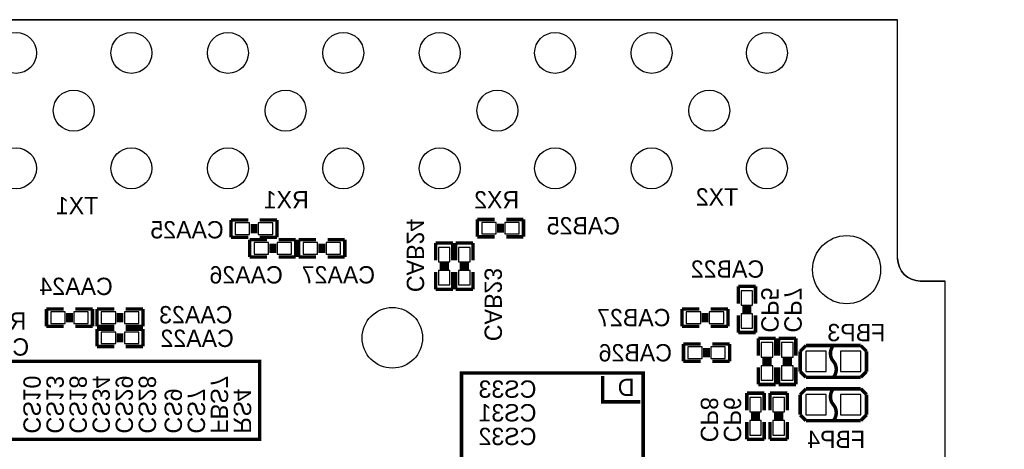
# Model space of a CAD drawing. Extents: x -225 to 585, y -158 to 406.
# Tile 28 of 47: x 26 to 69, y 64 to 83. Entities that reach past the tile are written whole.
import ezdxf

# ---------------------------------------------------------------- set-up
doc = ezdxf.new("R2010")
doc.units = 0
for name, color, linetype in [('BOARD_GEOMETRY_OUTLINE', 3, 'CONTINUOUS'), ('BOARD_GEOMETRY_SILKSCREEN_B', 1, 'CONTINUOUS'), ('PACKAGE_GEOMETRY_SILKSCREEN_B', 4, 'CONTINUOUS'), ('PIN_B', 5, 'CONTINUOUS'), ('REF_DES_SILKSCREEN_B', 6, 'CONTINUOUS')]:
    doc.layers.add(name, color=color, linetype=linetype)

msp = doc.modelspace()

# ---------------------------------------------------------------- linework, layer by layer
at = {"layer": 'BOARD_GEOMETRY_OUTLINE'}
msp.add_lwpolyline([(2.29997, 55.499762), (0, 55.499762), (0, 6.09981), (0, 0), (68.999862, 0.001016), (68.999862, 6.09981), (68.999862, 60.299854), (67.399916, 60.299854, -0.414241), (66.399918, 61.299852), (66.399918, 71.09968), (65.299844, 71.09968, -0.414195), (64.299846, 72.099678), (64.299846, 82.599784), (3.299968, 82.599784), (3.299968, 56.49976, -0.414195)], format="xyb", close=True, dxfattribs=at)
for points in [[(3.299968, 82.599784), (64.299846, 82.599784)], [(3.299968, 82.599784), (64.299846, 82.599784)], [(64.299846, 72.099678), (64.299846, 82.599784)], [(64.299846, 72.099678), (64.299846, 82.599784)], [(65.299844, 71.09968), (66.399918, 71.09968)], [(65.299844, 71.09968), (66.399918, 71.09968)], [(65.37071, 71.09968), (66.399918, 71.09968)], [(66.399918, 61.299852), (66.399918, 71.09968)], [(66.399918, 61.299852), (66.399918, 71.09968)], [(66.399918, 61.299852), (66.399918, 71.09968)]]:
    msp.add_lwpolyline(points, dxfattribs=at)
msp.add_lwpolyline([(64.299846, 72.099678, 0.414195), (65.299844, 71.09968)], format="xyb", dxfattribs=at)
msp.add_lwpolyline([(64.299846, 72.099678, 0.414195), (65.299844, 71.09968)], format="xyb", dxfattribs=at)
at = {"layer": 'BOARD_GEOMETRY_SILKSCREEN_B', "const_width": 0.1524}
for points in [[(20.447, 67.564), (20.447, 66.421), (24.384, 66.421), (24.384, 67.564), (36.195, 67.564), (36.195, 64.135), (25.019, 64.135)], [(53.086, 65.405), (53.086, 59.055), (45.085, 59.055), (45.085, 67.056), (53.086, 67.056), (53.086, 65.278)], [(51.308, 66.929), (51.308, 65.786), (52.959, 65.786)]]:
    msp.add_lwpolyline(points, dxfattribs=at)
at = {"layer": 'PACKAGE_GEOMETRY_SILKSCREEN_B', "const_width": 0.1524}
for points in [[(34.925, 73.787), (34.925, 73.025)], [(35.687, 73.787), (34.925, 73.787)], [(36.957, 73.787), (36.195, 73.787)], [(36.957, 73.025), (36.957, 73.787)], [(45.782484, 73.80986), (45.782484, 73.04786)], [(46.544484, 73.80986), (45.782484, 73.80986)], [(47.814484, 73.80986), (47.052484, 73.80986)], [(47.814484, 73.04786), (47.814484, 73.80986)], [(35.8648, 73.2028), (35.8648, 73.6092)], [(36.0172, 73.2028), (36.0172, 73.6092)], [(46.722284, 73.63206), (46.722284, 73.22566)], [(46.874684, 73.63206), (46.874684, 73.22566)], [(34.925, 73.025), (35.687, 73.025)], [(35.751516, 72.92086), (35.751516, 72.15886)], [(36.513516, 72.92086), (35.751516, 72.92086)], [(36.195, 73.025), (36.957, 73.025)], [(37.783516, 72.92086), (37.021516, 72.92086)], [(37.783516, 72.15886), (37.783516, 72.92086)], [(37.910516, 72.92086), (37.910516, 72.15886)], [(38.672516, 72.92086), (37.910516, 72.92086)], [(39.942516, 72.92086), (39.180516, 72.92086)], [(39.942516, 72.15886), (39.942516, 72.92086)], [(45.782484, 73.04786), (46.544484, 73.04786)], [(47.052484, 73.04786), (47.814484, 73.04786)], [(36.691316, 72.33666), (36.691316, 72.74306)], [(36.843716, 72.33666), (36.843716, 72.74306)], [(38.850316, 72.74306), (38.850316, 72.33666)], [(39.002716, 72.74306), (39.002716, 72.33666)], [(43.942, 72.771), (43.942, 72.009)], [(44.704, 72.771), (43.942, 72.771)], [(44.704, 72.009), (44.704, 72.771)], [(44.831, 72.771), (44.831, 72.009)], [(45.593, 72.771), (44.831, 72.771)], [(45.593, 72.009), (45.593, 72.771)], [(35.751516, 72.15886), (36.513516, 72.15886)], [(37.021516, 72.15886), (37.783516, 72.15886)], [(37.910516, 72.15886), (38.672516, 72.15886)], [(39.180516, 72.15886), (39.942516, 72.15886)], [(44.5262, 71.8312), (44.1198, 71.8312)], [(44.5262, 71.6788), (44.1198, 71.6788)], [(45.4152, 71.8312), (45.0088, 71.8312)], [(45.4152, 71.6788), (45.0088, 71.6788)], [(43.942, 71.501), (43.942, 70.739)], [(44.704, 70.739), (44.704, 71.501)], [(44.831, 71.501), (44.831, 70.739)], [(45.593, 70.739), (45.593, 71.501)], [(43.942, 70.739), (44.704, 70.739)], [(44.831, 70.739), (45.593, 70.739)], [(57.277, 70.866), (57.277, 70.104)], [(58.039, 70.866), (57.277, 70.866)], [(58.039, 70.104), (58.039, 70.866)], [(26.797, 69.87286), (26.797, 69.11086)], [(27.559, 69.87286), (26.797, 69.87286)], [(28.829, 69.87286), (28.067, 69.87286)], [(28.829, 69.11086), (28.829, 69.87286)], [(29.023056, 69.87286), (29.023056, 69.11086)], [(29.785056, 69.87286), (29.023056, 69.87286)], [(31.055056, 69.87286), (30.293056, 69.87286)], [(31.055056, 69.11086), (31.055056, 69.87286)], [(54.796944, 69.87286), (54.796944, 69.11086)], [(55.558944, 69.87286), (54.796944, 69.87286)], [(56.828944, 69.87286), (56.066944, 69.87286)], [(56.828944, 69.11086), (56.828944, 69.87286)], [(57.4548, 69.9262), (57.8612, 69.9262)], [(57.4548, 69.7738), (57.8612, 69.7738)], [(27.7368, 69.28866), (27.7368, 69.69506)], [(27.8892, 69.28866), (27.8892, 69.69506)], [(29.962856, 69.69506), (29.962856, 69.28866)], [(30.115256, 69.69506), (30.115256, 69.28866)], [(55.736744, 69.28866), (55.736744, 69.69506)], [(55.889144, 69.28866), (55.889144, 69.69506)], [(57.277, 69.596), (57.277, 68.834)], [(58.039, 68.834), (58.039, 69.596)], [(26.797, 69.11086), (27.559, 69.11086)], [(28.067, 69.11086), (28.829, 69.11086)], [(29.023056, 69.11086), (29.785056, 69.11086)], [(29.023056, 68.98386), (29.023056, 68.22186)], [(29.785056, 68.98386), (29.023056, 68.98386)], [(30.293056, 69.11086), (31.055056, 69.11086)], [(31.055056, 68.98386), (30.293056, 68.98386)], [(31.055056, 68.22186), (31.055056, 68.98386)], [(54.796944, 69.11086), (55.558944, 69.11086)], [(56.066944, 69.11086), (56.828944, 69.11086)], [(29.962856, 68.80606), (29.962856, 68.39966)], [(30.115256, 68.80606), (30.115256, 68.39966)], [(57.277, 68.834), (58.039, 68.834)], [(58.166, 68.58), (58.166, 67.818)], [(58.928, 68.58), (58.166, 68.58)], [(58.928, 67.818), (58.928, 68.58)], [(59.055, 68.58), (59.055, 67.818)], [(59.817, 68.58), (59.055, 68.58)], [(59.817, 67.818), (59.817, 68.58)], [(29.023056, 68.22186), (29.785056, 68.22186)], [(30.293056, 68.22186), (31.055056, 68.22186)], [(54.864, 68.326), (54.864, 67.564)], [(55.626, 68.326), (54.864, 68.326)], [(55.8038, 67.7418), (55.8038, 68.1482)], [(55.9562, 67.7418), (55.9562, 68.1482)], [(56.896, 68.326), (56.134, 68.326)], [(56.896, 67.564), (56.896, 68.326)], [(60.0075, 68.0085), (60.2615, 68.2625)], [(60.2615, 68.2625), (62.6745, 68.2625)], [(62.6745, 68.2625), (62.9285, 68.0085)], [(58.3438, 67.6402), (58.7502, 67.6402)], [(59.2328, 67.6402), (59.6392, 67.6402)], [(60.0075, 67.1195), (60.0075, 68.0085)], [(62.9285, 68.0085), (62.9285, 67.1195)], [(54.864, 67.564), (55.626, 67.564)], [(56.134, 67.564), (56.896, 67.564)], [(58.166, 67.31), (58.166, 66.548)], [(58.3438, 67.4878), (58.7502, 67.4878)], [(58.928, 66.548), (58.928, 67.31)], [(59.055, 67.31), (59.055, 66.548)], [(59.2328, 67.4878), (59.6392, 67.4878)], [(59.817, 66.548), (59.817, 67.31)], [(60.2615, 66.8655), (60.0075, 67.1195)], [(62.6745, 66.8655), (60.2615, 66.8655)], [(62.9285, 67.1195), (62.6745, 66.8655)], [(58.166, 66.548), (58.928, 66.548)], [(59.055, 66.548), (59.817, 66.548)], [(60.0075, 66.1035), (60.2615, 66.3575)], [(60.2615, 66.3575), (62.6745, 66.3575)], [(62.6745, 66.3575), (62.9285, 66.1035)], [(57.658, 66.167), (57.658, 65.405)], [(58.42, 66.167), (57.658, 66.167)], [(58.42, 65.405), (58.42, 66.167)], [(58.674, 66.167), (58.674, 65.405)], [(59.436, 66.167), (58.674, 66.167)], [(59.436, 65.405), (59.436, 66.167)], [(60.0075, 65.2145), (60.0075, 66.1035)], [(62.9285, 66.1035), (62.9285, 65.2145)], [(57.8358, 65.2272), (58.2422, 65.2272)], [(57.8358, 65.0748), (58.2422, 65.0748)], [(58.8518, 65.2272), (59.2582, 65.2272)], [(58.8518, 65.0748), (59.2582, 65.0748)], [(60.2615, 64.9605), (60.0075, 65.2145)], [(62.9285, 65.2145), (62.6745, 64.9605)], [(57.658, 64.897), (57.658, 64.135)], [(58.42, 64.135), (58.42, 64.897)], [(58.674, 64.897), (58.674, 64.135)], [(59.436, 64.135), (59.436, 64.897)], [(62.6745, 64.9605), (60.2615, 64.9605)], [(57.658, 64.135), (58.42, 64.135)], [(58.674, 64.135), (59.436, 64.135)]]:
    msp.add_lwpolyline(points, dxfattribs=at)
for points in [[(61.468, 67.564254), (61.468, 67.564, -0.366409), (61.468, 68.262754)], [(61.468, 66.8655, 0.366409), (61.468, 67.564254)], [(61.468, 65.659254), (61.468, 65.659, -0.366409), (61.468, 66.357754)], [(61.468, 64.9605, 0.366409), (61.468, 65.659254)]]:
    msp.add_lwpolyline(points, format="xyb", dxfattribs=at)
at = {"layer": 'PIN_B'}
for points in [[(35.1155, 73.66), (35.1155, 73.152), (35.7505, 73.152), (35.7505, 73.66)], [(36.1315, 73.66), (36.1315, 73.152), (36.7665, 73.152), (36.7665, 73.66)], [(46.607984, 73.17486), (46.607984, 73.68286), (45.972984, 73.68286), (45.972984, 73.17486)], [(47.623984, 73.17486), (47.623984, 73.68286), (46.988984, 73.68286), (46.988984, 73.17486)], [(35.942016, 72.79386), (35.942016, 72.28586), (36.577016, 72.28586), (36.577016, 72.79386)], [(36.958016, 72.79386), (36.958016, 72.28586), (37.593016, 72.28586), (37.593016, 72.79386)], [(38.736016, 72.28586), (38.736016, 72.79386), (38.101016, 72.79386), (38.101016, 72.28586)], [(39.752016, 72.28586), (39.752016, 72.79386), (39.117016, 72.79386), (39.117016, 72.28586)], [(44.069, 71.9455), (44.577, 71.9455), (44.577, 72.5805), (44.069, 72.5805)], [(44.958, 71.9455), (45.466, 71.9455), (45.466, 72.5805), (44.958, 72.5805)], [(44.069, 70.9295), (44.577, 70.9295), (44.577, 71.5645), (44.069, 71.5645)], [(44.958, 70.9295), (45.466, 70.9295), (45.466, 71.5645), (44.958, 71.5645)], [(57.912, 70.6755), (57.404, 70.6755), (57.404, 70.0405), (57.912, 70.0405)], [(26.9875, 69.74586), (26.9875, 69.23786), (27.6225, 69.23786), (27.6225, 69.74586)], [(28.0035, 69.74586), (28.0035, 69.23786), (28.6385, 69.23786), (28.6385, 69.74586)], [(29.848556, 69.23786), (29.848556, 69.74586), (29.213556, 69.74586), (29.213556, 69.23786)], [(30.864556, 69.23786), (30.864556, 69.74586), (30.229556, 69.74586), (30.229556, 69.23786)], [(54.987444, 69.74586), (54.987444, 69.23786), (55.622444, 69.23786), (55.622444, 69.74586)], [(56.003444, 69.74586), (56.003444, 69.23786), (56.638444, 69.23786), (56.638444, 69.74586)], [(57.912, 69.6595), (57.404, 69.6595), (57.404, 69.0245), (57.912, 69.0245)], [(29.848556, 68.34886), (29.848556, 68.85686), (29.213556, 68.85686), (29.213556, 68.34886)], [(30.864556, 68.34886), (30.864556, 68.85686), (30.229556, 68.85686), (30.229556, 68.34886)], [(55.0545, 68.199), (55.0545, 67.691), (55.6895, 67.691), (55.6895, 68.199)], [(56.0705, 68.199), (56.0705, 67.691), (56.7055, 67.691), (56.7055, 68.199)], [(58.801, 68.3895), (58.293, 68.3895), (58.293, 67.7545), (58.801, 67.7545)], [(59.69, 68.3895), (59.182, 68.3895), (59.182, 67.7545), (59.69, 67.7545)], [(61.1505, 67.1195), (61.1505, 68.0085), (60.2615, 68.0085), (60.2615, 67.1195)], [(62.6745, 67.1195), (62.6745, 68.0085), (61.7855, 68.0085), (61.7855, 67.1195)], [(58.801, 67.3735), (58.293, 67.3735), (58.293, 66.7385), (58.801, 66.7385)], [(59.69, 67.3735), (59.182, 67.3735), (59.182, 66.7385), (59.69, 66.7385)], [(58.293, 65.9765), (57.785, 65.9765), (57.785, 65.3415), (58.293, 65.3415)], [(59.309, 65.9765), (58.801, 65.9765), (58.801, 65.3415), (59.309, 65.3415)], [(61.1505, 65.2145), (61.1505, 66.1035), (60.2615, 66.1035), (60.2615, 65.2145)], [(62.6745, 65.2145), (62.6745, 66.1035), (61.7855, 66.1035), (61.7855, 65.2145)], [(58.293, 64.9605), (57.785, 64.9605), (57.785, 64.3255), (58.293, 64.3255)], [(59.309, 64.9605), (58.801, 64.9605), (58.801, 64.3255), (59.309, 64.3255)]]:
    msp.add_lwpolyline(points, close=True, dxfattribs=at)
for centre, radius in [((25.459944, 81.139792), 0.9017), ((30.539944, 81.139792), 0.9017), ((34.793174, 81.139792), 0.9017), ((39.873174, 81.139792), 0.9017), ((44.126658, 81.139792), 0.9017), ((49.206658, 81.139792), 0.9017), ((53.459888, 81.139792), 0.9017), ((58.539888, 81.139792), 0.9017), ((27.999944, 78.599792), 0.9017), ((37.333174, 78.599792), 0.9017), ((46.666658, 78.599792), 0.9017), ((55.999888, 78.599792), 0.9017), ((25.459944, 76.059792), 0.9017), ((30.539944, 76.059792), 0.9017), ((34.793174, 76.059792), 0.9017), ((39.873174, 76.059792), 0.9017), ((44.126658, 76.059792), 0.9017), ((49.206658, 76.059792), 0.9017), ((53.459888, 76.059792), 0.9017), ((58.539888, 76.059792), 0.9017), ((62.050168, 71.599806), 1.4986), ((42.037, 68.60286), 1.3335)]:
    msp.add_circle(centre, radius, dxfattribs=at)

# ---------------------------------------------------------------- texts
at = {"layer": 'BOARD_GEOMETRY_SILKSCREEN_B', "text_generation_flag": 2, "width": 1.000333}
for s, p in [('RX1', (38.354, 74.295)), ('RX2', (47.625, 74.295)), ('TX2', (57.277, 74.422)), ('TX1', (29.083, 74.041)), ('D', (52.705, 66.04))]:
    msp.add_text(s, height=0.762, dxfattribs=at).set_placement(p)
at = {"layer": 'REF_DES_SILKSCREEN_B', "text_generation_flag": 2, "width": 1.000333}
for s, p in [('CAA25', (34.606484, 72.97674)), ('CAB25', (52.07, 73.152)), ('CAB22', (58.42, 71.247)), ('CAA26', (37.211, 70.993)), ('CAA27', (41.275, 70.993)), ('CAA24', (29.718, 70.485)), ('CAA23', (34.992564, 69.23786)), ('CAB27', (54.289452, 69.11086)), ('RS10', (25.908254, 68.961)), ('FBP3', (63.754, 68.453)), ('CS20', (26.035, 67.818)), ('CAA22', (35.052, 68.199)), ('CAB26', (54.356508, 67.564)), ('CS33', (48.387508, 65.9638)), ('CS31', (48.387, 64.9224)), ('CS32', (48.387, 63.881)), ('FBP4', (62.865, 63.754))]:
    msp.add_text(s, height=0.762, dxfattribs=at).set_placement(p)
for s, p in [('CAB24', (42.672, 70.612)), ('CAB23', (46.101, 68.453)), ('CP5', (58.293, 68.833746)), ('CP7', (59.309, 68.834)), ('CS10', (25.781, 64.389)), ('CS13', (26.797, 64.389)), ('CS18', (27.813, 64.389)), ('CS34', (28.829, 64.389)), ('CS29', (29.845, 64.389)), ('CS28', (30.861, 64.389)), ('FBS7', (34.036, 64.389)), ('CS9', (32.004, 64.389)), ('CS7', (33.02, 64.389)), ('RS4', (35.052, 64.389)), ('CP8', (55.626, 64.007746)), ('CP6', (56.642, 64.007746))]:
    msp.add_text(s, height=0.762, rotation=270, dxfattribs=at).set_placement(p)

doc.saveas('drawing.dxf')
